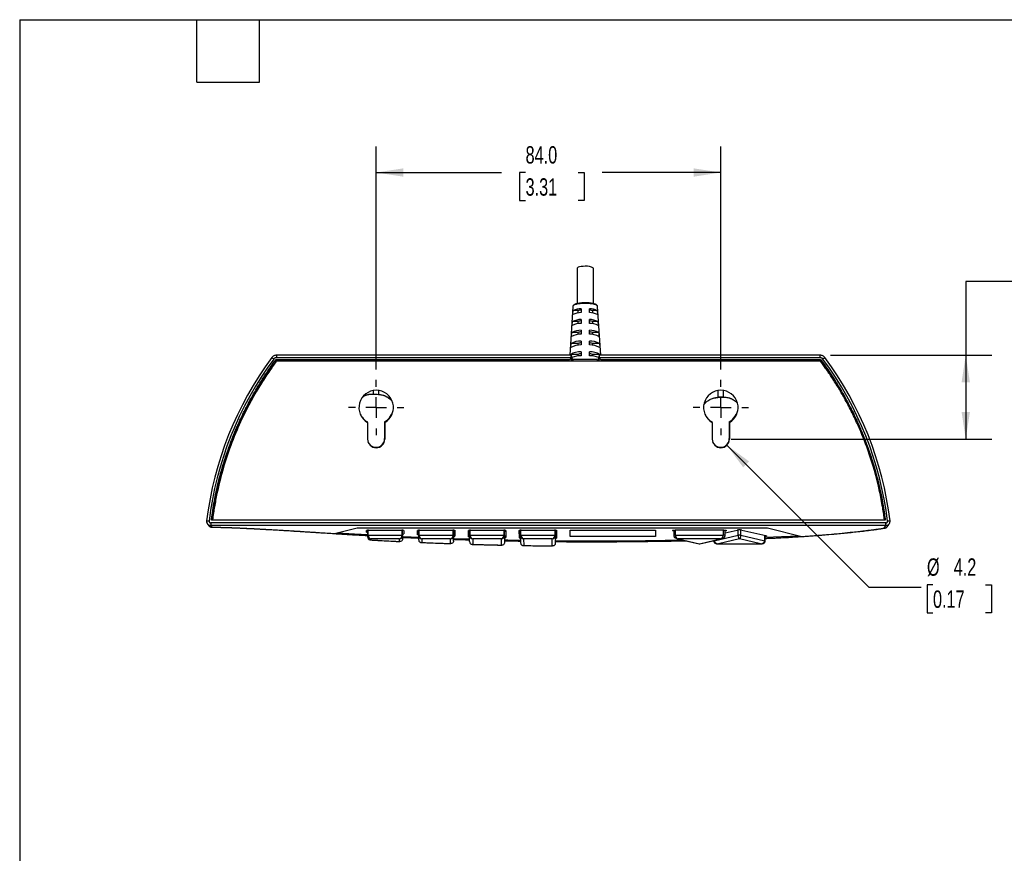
# Model space of a CAD drawing. Header units: millimetres. Extents: x 13 to 546, y 13 to 419.
# Tile 2 of 4: x 13 to 253, y 216 to 419. Entities that reach past the tile are written whole.
import ezdxf

# ---------------------------------------------------------------- set-up
doc = ezdxf.new("R2010")
doc.units = ezdxf.units.MM
doc.header["$LTSCALE"] = 2
doc.linetypes.add('CENTERX2', pattern=[20.32, 12.7, -2.54, 2.54, -2.54])
doc.layers.add('CENTER', color=40, linetype='CENTERX2')
doc.layers.add('DIMENSIONS', color=140, linetype='Continuous', lineweight=25)
doc.layers.add('TEXT', color=140, linetype='Continuous', lineweight=25)
doc.styles.add('SLDTEXTSTYLE0', font='TXT', dxfattribs={"width": 0.7})
doc.dimstyles.new('SLDDIMSTYLE0', dxfattribs={"dimtxt": 4.316016, "dimasz": 6.604, "dimexe": 0, "dimexo": 0.0625, "dimgap": 1.079004, "dimtad": 0, "dimtih": 1, "dimtoh": 1, "dimrnd": 1e-09, "dimzin": 12, "dimdsep": 46, "dimtxsty": 'SLDTEXTSTYLE0', "dimsah": 1, "dimcen": 0.09, "dimadec": 0, "dimazin": 3, "dimtfac": 1, "dimtofl": 0, "dimtmove": 0, "dimatfit": 3, "dimfxl": 0, "dimfrac": 2, "dimtolj": 1, "dimtzin": 12, "dimarcsym": 0})
doc.dimstyles.new('SLDDIMSTYLE2', dxfattribs={"dimtxt": 4.316016, "dimasz": 6.604, "dimexe": 0, "dimexo": 0.0625, "dimgap": 1.079004, "dimtad": 0, "dimtih": 1, "dimtoh": 1, "dimrnd": 1e-09, "dimzin": 4, "dimdsep": 46, "dimtxsty": 'SLDTEXTSTYLE0', "dimsah": 1, "dimcen": 0.09, "dimadec": 0, "dimazin": 1, "dimtfac": 1, "dimtofl": 0, "dimtmove": 0, "dimatfit": 3, "dimfxl": 0, "dimfrac": 2, "dimtolj": 1, "dimtzin": 12, "dimarcsym": 0})
doc.dimstyles.new('SLDDIMSTYLE3', dxfattribs={"dimtxt": 4.316016, "dimasz": 6.604, "dimexe": 0, "dimexo": 0.0625, "dimgap": 1.079004, "dimtad": 0, "dimtih": 1, "dimtoh": 1, "dimrnd": 1e-09, "dimzin": 12, "dimdsep": 46, "dimtxsty": 'SLDTEXTSTYLE0', "dimsah": 1, "dimcen": 0, "dimadec": 0, "dimazin": 3, "dimtfac": 1, "dimtofl": 0, "dimtmove": 0, "dimatfit": 3, "dimfxl": 0, "dimfrac": 2, "dimtolj": 1, "dimtzin": 12, "dimarcsym": 0})

# ---------------------------------------------------------------- blocks, each defined once
blk = doc.blocks.new('_D_3')
at = {"layer": 'DIMENSIONS'}
for p, q in [((99.59, 333.84), (99.59, 388.2)), ((183.59, 333.84), (183.59, 388.2)), ((99.59, 381.85), (130.15, 381.85)), ((136, 381.85), (134.55, 381.85)), ((134.55, 381.85), (134.55, 374.99)), ((148.82, 381.85), (150.27, 381.85)), ((150.27, 381.85), (150.27, 374.99)), ((183.59, 381.85), (154.67, 381.85)), ((134.55, 374.99), (136, 374.99)), ((150.27, 374.99), (148.82, 374.99))]:
    blk.add_line(p, q, dxfattribs=at)
for points in [[(99.59, 381.85), (106.19, 380.83), (106.19, 382.86)], [(183.59, 381.85), (176.99, 382.86), (176.99, 380.83)]]:
    blk.add_solid(points, dxfattribs=at)
at = {"layer": 'DIMENSIONS', "char_height": 4.233, "attachment_point": 1, "style": 'SLDTEXTSTYLE0'}
for s, insert in [('84.0', (136, 388.27)), ('3.31', (136, 380.44))]:
    blk.add_mtext(s, dxfattribs=dict(at, insert=insert))
blk = doc.blocks.new('_D_4')
at = {"layer": 'DIMENSIONS'}
for p, q in [((185.08, 315.38), (219.7, 280.76)), ((235.3, 281.37), (233.85, 281.37)), ((233.85, 281.37), (233.85, 274.51)), ((248.12, 281.37), (249.57, 281.37)), ((249.57, 281.37), (249.57, 274.51)), ((219.7, 280.76), (232.4, 280.76)), ((233.85, 274.51), (235.3, 274.51)), ((249.57, 274.51), (248.12, 274.51))]:
    blk.add_line(p, q, dxfattribs=at)
blk.add_solid([(185.08, 315.38), (189.03, 310), (190.47, 311.43)], dxfattribs=at)
at = {"layer": 'DIMENSIONS', "char_height": 4.233, "attachment_point": 1, "style": 'SLDTEXTSTYLE0'}
for s, insert in [('%%c', (233.83, 287.79)), ('4.2', (240.35, 287.79)), ('0.17', (235.3, 279.97))]:
    blk.add_mtext(s, dxfattribs=dict(at, insert=insert))
blk = doc.blocks.new('_D_5')
at = {"layer": 'DIMENSIONS'}
for p, q in [((255.98, 355.31), (243.28, 355.31)), ((243.28, 355.31), (243.28, 337.32)), ((263.77, 355.31), (262.32, 355.31)), ((262.32, 355.31), (262.32, 348.45)), ((276.59, 355.31), (278.04, 355.31)), ((278.04, 355.31), (278.04, 348.45)), ((262.32, 348.45), (263.77, 348.45)), ((278.04, 348.45), (276.59, 348.45)), ((210.31, 337.32), (249.63, 337.32)), ((243.28, 337.32), (243.28, 316.87)), ((186.13, 316.87), (249.63, 316.87))]:
    blk.add_line(p, q, dxfattribs=at)
for points in [[(243.28, 337.32), (242.27, 330.72), (244.3, 330.72)], [(243.28, 316.87), (244.3, 323.47), (242.27, 323.47)]]:
    blk.add_solid(points, dxfattribs=at)
at = {"layer": 'DIMENSIONS', "char_height": 4.233, "attachment_point": 1, "style": 'SLDTEXTSTYLE0'}
for s, insert in [('20.5', (263.77, 361.73)), ('0.81', (263.77, 353.9))]:
    blk.add_mtext(s, dxfattribs=dict(at, insert=insert))
blk = doc.blocks.new('SW_CENTERMARKSYMBOL_0')
at = {"layer": 'CENTER', "color": 0}
for p, q in [((0, 5.08), (0, 6.74)), ((0, 0), (0, 2.54)), ((-5.08, 0), (-6.74, 0)), ((0, 0), (-2.54, 0)), ((0, 0), (0, -2.54)), ((0, 0), (2.54, 0)), ((5.08, 0), (6.74, 0)), ((0, -5.08), (0, -6.74))]:
    blk.add_line(p, q, dxfattribs=at)
blk = doc.blocks.new('SW_CENTERMARKSYMBOL_1')
at = {"layer": 'CENTER', "color": 0}
for p, q in [((0, 5.08), (0, 6.74)), ((0, 0), (0, 2.54)), ((-5.08, 0), (-6.74, 0)), ((0, 0), (-2.54, 0)), ((0, 0), (0, -2.54)), ((0, 0), (2.54, 0)), ((5.08, 0), (6.74, 0)), ((0, -5.08), (0, -6.74))]:
    blk.add_line(p, q, dxfattribs=at)

msp = doc.modelspace()

# ---------------------------------------------------------------- linework, layer by layer
for p, q in [((148.544, 358.498), (148.544, 349.88)), ((152.544, 349.88), (152.544, 358.498)), ((147.533, 349.224), (146.783, 337.325)), ((147.554, 347.211), (147.619, 348.181)), ((148.812, 348.181), (147.619, 348.181)), ((148.812, 347.606), (148.812, 348.181)), ((149.544, 348.647), (149.544, 347.692)), ((151.544, 347.692), (151.544, 348.647)), ((152.276, 348.181), (152.276, 347.606)), ((153.47, 348.181), (152.276, 348.181)), ((153.47, 348.181), (153.534, 347.211)), ((154.306, 337.325), (153.555, 349.224)), ((149.544, 346.022), (149.544, 345.067)), ((151.544, 345.067), (151.544, 346.022)), ((147.377, 344.543), (147.442, 345.513)), ((148.812, 345.513), (147.442, 345.513)), ((148.812, 344.986), (148.812, 345.513)), ((149.544, 343.396), (149.544, 342.441)), ((151.544, 342.441), (151.544, 343.396)), ((152.276, 345.513), (152.276, 344.986)), ((153.647, 345.513), (152.276, 345.513)), ((153.647, 345.513), (153.711, 344.543)), ((147.201, 341.874), (147.265, 342.845)), ((148.812, 342.845), (147.265, 342.845)), ((148.812, 342.365), (148.812, 342.845)), ((152.276, 342.845), (152.276, 342.365)), ((153.823, 342.845), (152.276, 342.845)), ((153.823, 342.845), (153.887, 341.874)), ((147.026, 339.206), (147.09, 340.176)), ((148.812, 340.176), (147.09, 340.176)), ((148.812, 339.743), (148.812, 340.176)), ((149.544, 340.77), (149.544, 339.815)), ((151.544, 339.815), (151.544, 340.77)), ((152.276, 340.176), (152.276, 339.743)), ((153.999, 340.176), (152.276, 340.176)), ((153.999, 340.176), (154.062, 339.206)), ((75.173, 336.248), (146.554, 336.248)), ((147.078, 337.325), (75.321, 337.325)), ((75.321, 337.325), (75.321, 336.725)), ((75.321, 336.725), (147.046, 336.725)), ((146.554, 336.248), (146.657, 335.893)), ((146.903, 337.325), (146.915, 337.508)), ((148.812, 337.508), (146.915, 337.508)), ((147.203, 336.223), (147.047, 336.763)), ((147.088, 337.307), (147.496, 335.893)), ((147.208, 335.893), (147.203, 336.223)), ((147.606, 335.893), (147.606, 336.269)), ((153.482, 336.269), (147.606, 336.269)), ((148.812, 337.121), (148.812, 337.508)), ((149.544, 338.144), (149.544, 337.189)), ((151.544, 337.189), (151.544, 338.144)), ((154.174, 337.508), (152.276, 337.508)), ((152.276, 337.508), (152.276, 337.121)), ((153.482, 336.269), (153.482, 335.893)), ((153.592, 335.893), (154.001, 337.307)), ((153.886, 336.223), (153.88, 335.893)), ((154.042, 336.763), (153.886, 336.223)), ((207.768, 337.325), (154.011, 337.325)), ((154.043, 336.725), (207.768, 336.725)), ((154.174, 337.508), (154.186, 337.325)), ((154.432, 335.893), (154.535, 336.248)), ((154.535, 336.248), (207.915, 336.248)), ((207.768, 336.725), (207.768, 337.325)), ((208.967, 336.716), (208.485, 336.359)), ((207.86, 335.893), (75.319, 335.893)), ((147.492, 335.908), (147.606, 335.941)), ((153.482, 335.941), (153.596, 335.908)), ((98.829, 328.695), (98.829, 327.842)), ((98.829, 327.842), (100.259, 327.768)), ((100.259, 327.768), (100.259, 328.711)), ((181.845, 326.871), (182.886, 327.039)), ((182.829, 328.678), (182.829, 327.044)), ((184.259, 327.094), (184.259, 328.747)), ((179.349, 325.18), (179.528, 325.387)), ((187.579, 325.691), (187.656, 325.593)), ((97.455, 320.94), (97.456, 321.068)), ((97.486, 320.922), (97.486, 316.871)), ((101.633, 321.068), (101.648, 317.025)), ((101.693, 320.922), (101.693, 316.871)), ((181.455, 320.94), (181.456, 321.068)), ((181.486, 320.922), (181.486, 316.871)), ((185.633, 321.068), (185.648, 317.025)), ((185.693, 320.922), (185.693, 316.871)), ((223.829, 296.421), (59.26, 296.421)), ((59.26, 296.421), (59.26, 295.83)), ((223.829, 295.83), (59.26, 295.83)), ((59.26, 295.83), (59.536, 295.426)), ((223.672, 297.129), (59.417, 297.129)), ((59.692, 297.174), (223.488, 297.175)), ((89.416, 293.851), (94.944, 295.222)), ((94.944, 295.222), (194.944, 295.222)), ((194.944, 295.222), (203.357, 293.136)), ((223.366, 295.153), (223.829, 295.83)), ((223.829, 295.83), (223.829, 296.421)), ((97.229, 294.185), (97.229, 294.605)), ((97.529, 293.404), (97.529, 294.684)), ((97.529, 292.955), (97.529, 293.404)), ((97.629, 293.422), (97.629, 294.69)), ((97.629, 293.422), (105.929, 293.422)), ((97.729, 294.692), (105.829, 294.692)), ((105.929, 293.422), (105.929, 294.69)), ((106.029, 293.404), (106.029, 294.684)), ((106.029, 293.404), (106.029, 292.519)), ((106.329, 294.605), (106.329, 293.759)), ((109.648, 293.562), (109.646, 294.605)), ((109.648, 293.562), (109.648, 294.613)), ((109.946, 293.404), (109.946, 294.684)), ((109.948, 292.331), (109.946, 293.404)), ((110.046, 293.422), (110.046, 294.69)), ((110.046, 293.422), (118.39, 293.422)), ((110.146, 294.692), (118.289, 294.692)), ((118.39, 293.422), (118.39, 294.69)), ((118.455, 291.989), (118.49, 293.386)), ((118.49, 293.404), (118.49, 294.684)), ((118.755, 294.636), (118.755, 293.246)), ((118.789, 294.604), (118.755, 293.246)), ((122.062, 293.106), (122.062, 294.605)), ((122.362, 293.404), (122.362, 294.684)), ((122.362, 291.874), (122.362, 293.404)), ((122.462, 293.422), (122.462, 294.69)), ((122.462, 293.422), (130.762, 293.422)), ((122.562, 294.692), (130.662, 294.692)), ((130.762, 293.422), (130.762, 294.69)), ((130.862, 293.404), (130.862, 294.684)), ((130.862, 293.404), (130.862, 291.658)), ((131.162, 294.605), (131.162, 292.895)), ((134.492, 292.81), (134.455, 294.605)), ((134.492, 294.385), (134.487, 294.635)), ((134.492, 292.81), (134.492, 294.385)), ((134.755, 293.404), (134.755, 294.684)), ((134.755, 293.389), (134.793, 291.562)), ((134.855, 293.422), (134.855, 294.69)), ((134.855, 293.422), (143.176, 293.422)), ((134.955, 294.692), (143.076, 294.692)), ((143.176, 293.422), (143.176, 294.69)), ((143.276, 293.404), (143.25, 291.465)), ((143.276, 293.404), (143.276, 294.684)), ((143.479, 294.232), (143.276, 294.232)), ((143.276, 294.228), (143.462, 294.228)), ((143.459, 294.227), (143.276, 294.227)), ((143.555, 294.63), (143.55, 294.277)), ((143.576, 294.605), (143.55, 292.701)), ((143.55, 294.277), (143.55, 292.701)), ((146.9, 294.692), (167.7, 294.692)), ((146.9, 293.111), (146.9, 294.692)), ((167.7, 293.111), (146.9, 293.111)), ((167.7, 294.692), (167.7, 293.111)), ((171.948, 294.66), (171.948, 294.516)), ((172.111, 294.477), (171.948, 294.516)), ((172.111, 294.688), (172.111, 293.37)), ((172.511, 294.71), (184.235, 294.71)), ((172.511, 293.44), (172.511, 294.71)), ((172.511, 293.44), (184.235, 293.44)), ((181.957, 292.079), (187.819, 293.456)), ((184.235, 293.44), (184.235, 294.71)), ((184.635, 294.014), (187.578, 294.705)), ((184.635, 293.37), (184.635, 294.688)), ((184.797, 294.516), (184.635, 294.477)), ((184.797, 294.516), (184.797, 294.66)), ((187.819, 293.456), (187.819, 294.741)), ((188.463, 293.456), (188.463, 294.741)), ((188.463, 293.456), (194.325, 292.079)), ((188.704, 294.705), (194.566, 293.328)), ((194.325, 292.079), (194.325, 293.385)), ((194.403, 292.038), (194.403, 293.366)), ((223.366, 295.153), (223.492, 295.168)), ((105.267, 292.539), (98.291, 292.539)), ((98.291, 292.539), (98.291, 292.288)), ((105.267, 291.919), (105.267, 292.539)), ((117.725, 292.539), (110.708, 292.539)), ((110.708, 292.539), (110.71, 291.67)), ((117.696, 291.397), (117.725, 292.539)), ((118.466, 292.425), (122.362, 292.306)), ((130.1, 292.539), (123.124, 292.539)), ((123.124, 292.539), (123.124, 291.22)), ((130.1, 291.038), (130.1, 292.539)), ((142.513, 292.539), (135.519, 292.539)), ((135.519, 292.539), (135.552, 290.93)), ((142.49, 290.836), (142.513, 292.539)), ((172.933, 292.594), (178.281, 291.338)), ((183.517, 292.557), (173.228, 292.557)), ((173.228, 292.557), (178.373, 291.348)), ((178.373, 291.348), (183.517, 292.557)), ((178.464, 291.338), (183.812, 292.594)), ((181.879, 292.14), (181.879, 292.038)), ((181.957, 292.079), (181.957, 292.158)), ((182.872, 291.339), (193.41, 291.339)), ((188.141, 292.559), (182.997, 291.35)), ((182.997, 291.35), (193.285, 291.35)), ((193.285, 291.35), (188.141, 292.559))]:
    msp.add_line(p, q)
at = {"flags": 128}
for points in [[(150.544, 358.982), (150.047, 358.966), (149.581, 358.922), (149.175, 358.851), (148.856, 358.757), (148.642, 358.647), (148.548, 358.528), (148.544, 358.498)], [(153.555, 349.224), (153.539, 349.289), (153.408, 349.438), (153.152, 349.577), (152.782, 349.7), (152.314, 349.802), (151.769, 349.878), (151.17, 349.925), (150.544, 349.941), (149.918, 349.925), (149.319, 349.878), (148.774, 349.802), (148.306, 349.7), (147.936, 349.577), (147.68, 349.438), (147.549, 349.289), (147.533, 349.224)], [(90.137, 294.03), (94.318, 293.77), (97.529, 293.583)], [(106.029, 293.145), (108.112, 293.05), (109.947, 292.97)], [(109.946, 293.483), (109.876, 293.489), (109.811, 293.498), (109.754, 293.508), (109.709, 293.52), (109.676, 293.534), (109.655, 293.548), (109.648, 293.562)], [(122.362, 293.027), (122.313, 293.031), (122.242, 293.04), (122.18, 293.05), (122.13, 293.063), (122.093, 293.077), (122.07, 293.091), (122.062, 293.106)], [(171.948, 294.516), (171.856, 294.545), (171.813, 294.578), (171.823, 294.611), (171.886, 294.643), (171.995, 294.67), (172.144, 294.691), (172.32, 294.705), (172.511, 294.71)], [(184.235, 294.71), (184.425, 294.705), (184.602, 294.691), (184.75, 294.67), (184.86, 294.643), (184.922, 294.611), (184.932, 294.578), (184.89, 294.545), (184.797, 294.516)], [(194.566, 293.328), (194.658, 293.299), (194.7, 293.266), (194.69, 293.233), (194.628, 293.201), (194.518, 293.174), (194.403, 293.156)], [(194.403, 292.932), (198.365, 293.106), (202.645, 293.312)], [(98.291, 292.288), (99.158, 292.239), (100.027, 292.191), (100.897, 292.144), (101.768, 292.097), (102.641, 292.052), (103.515, 292.007), (104.39, 291.963), (105.267, 291.919)], [(110.71, 291.67), (111.58, 291.633), (112.451, 291.597), (113.322, 291.562), (114.195, 291.527), (115.069, 291.493), (115.944, 291.46), (116.82, 291.428), (117.696, 291.397)], [(118.471, 292.644), (122.194, 292.526), (122.362, 292.521)], [(123.124, 291.22), (123.994, 291.195), (124.864, 291.17), (125.735, 291.146), (126.607, 291.123), (127.48, 291.101), (128.353, 291.079), (129.226, 291.058), (130.1, 291.038)], [(130.862, 292.304), (131.698, 292.286), (134.779, 292.228)], [(135.552, 290.93), (136.418, 290.916), (137.284, 290.902), (138.151, 290.889), (139.018, 290.877), (139.886, 290.866), (140.753, 290.855), (141.621, 290.845), (142.49, 290.836)], [(143.259, 292.116), (146.057, 292.094), (150.858, 292.074), (155.66, 292.077), (160.46, 292.103), (165.254, 292.151), (170.039, 292.221), (174.186, 292.3)], [(181.879, 292.038), (181.88, 292.044), (181.905, 292.062), (181.957, 292.079)], [(194.325, 292.079), (194.377, 292.062), (194.401, 292.044), (194.403, 292.038)]]:
    msp.add_lwpolyline(points, dxfattribs=at)
for centre, radius, start, end in [((150.996, 356.473), 2.549, 52.59785, 100.20254), ((149.62, 344.12), 4.528, 90.96241, 116.2372), ((149.901, 345.281), 3.098, 96.61714, 110.58247), ((151.468, 344.12), 4.528, 63.7628, 89.03759), ((151.187, 345.281), 3.098, 69.41753, 83.38286), ((149.579, 341.279), 4.742, 90.41484, 116.78477), ((149.605, 343.087), 4.606, 90.75701, 116.44261), ((149.901, 342.613), 3.098, 96.61714, 110.58247), ((151.483, 343.087), 4.606, 63.55739, 89.24299), ((151.51, 341.279), 4.742, 63.21523, 89.58516), ((151.187, 342.613), 3.098, 69.41753, 83.38286), ((149.537, 338.44), 4.956, 89.91732, 117.28229), ((149.564, 340.247), 4.82, 90.22852, 116.97109), ((151.525, 340.247), 4.82, 63.02891, 89.77148), ((151.551, 338.44), 4.956, 62.71771, 90.08268), ((149.522, 337.407), 5.034, 89.74744, 117.45217), ((149.901, 339.945), 3.098, 96.61714, 110.58247), ((151.187, 339.945), 3.098, 69.41753, 83.38286), ((151.567, 337.407), 5.034, 62.54783, 90.25256), ((149.481, 334.568), 5.247, 89.30741, 117.8922), ((149.496, 335.601), 5.17, 89.46302, 117.73659), ((149.901, 337.276), 3.098, 96.61714, 110.58247), ((151.593, 335.601), 5.17, 62.26341, 90.53698), ((151.187, 337.276), 3.098, 69.41753, 83.38286), ((151.608, 334.568), 5.247, 62.1078, 90.69259), ((141.544, 286.766), 83.91, 143.46716, 173.02345), ((141.544, 286.766), 83.31, 143.46716, 173.02345), ((149.455, 332.762), 5.383, 89.04634, 118.15328), ((149.81, 329.314), 7.879, 91.93569, 109.00421), ((149.901, 334.608), 3.098, 96.61714, 110.58247), ((151.634, 332.762), 5.383, 61.84672, 90.95366), ((151.187, 334.608), 3.098, 69.41753, 83.38286), ((151.278, 329.314), 7.879, 70.99579, 88.06431), ((141.544, 286.766), 83.31, 6.97655, 36.53284), ((141.544, 286.766), 83.91, 6.97655, 36.53284), ((99.59, 324.561), 4.203, 300.02488, 239.97512), ((183.59, 324.561), 4.203, 300.02488, 239.97512), ((99.59, 316.871), 2.103, 180, 0), ((183.59, 316.871), 2.103, 180, 0), ((97.608, 293.907), 0.794, 81.22054, 118.48161), ((97.489, 294.561), 0.457, 235.29988, 274.98869), ((97.605, 293.265), 0.159, 81.22054, 118.48161), ((105.95, 293.907), 0.794, 61.51839, 98.77946), ((105.953, 293.265), 0.159, 61.51838, 98.77948), ((106.055, 294.188), 0.509, 267.1094, 302.60204), ((110.025, 293.907), 0.794, 81.21465, 118.49134), ((110.022, 293.265), 0.159, 81.21171, 118.49621), ((118.411, 293.914), 0.787, 61.30463, 98.90912), ((118.414, 293.266), 0.158, 61.33143, 98.89268), ((118.515, 293.579), 0.411, 265.76149, 305.8687), ((122.441, 293.907), 0.794, 81.22049, 118.48148), ((122.405, 295.628), 1.026, 253.57802, 267.6418), ((122.438, 293.265), 0.159, 81.22049, 118.48148), ((130.784, 293.907), 0.794, 61.51825, 98.77941), ((130.787, 293.265), 0.159, 61.51825, 98.77941), ((130.899, 294.861), 0.471, 265.60314, 304.10829), ((130.899, 293.285), 0.471, 265.60314, 304.10829), ((134.834, 293.912), 0.789, 81.11503, 118.65562), ((134.725, 294.692), 0.385, 232.82391, 275.3064), ((134.729, 293.124), 0.393, 232.95207, 275.79357), ((134.831, 293.266), 0.158, 81.1283, 118.6338), ((143.198, 293.911), 0.791, 61.40254, 98.84966), ((143.201, 293.265), 0.158, 61.41703, 98.84083), ((143.304, 294.627), 0.428, 266.32939, 305.16687), ((172.408, 292.842), 0.606, 80.29188, 119.41515), ((184.337, 292.842), 0.606, 60.57892, 99.71123), ((188.141, 291.655), 3.101, 79.54189, 100.45811), ((188.141, 291.714), 1.772, 79.54199, 100.4581), ((143.298, 293.061), 0.439, 265.71946, 304.99647), ((178.373, 291.727), 0.4, 255.96949, 283.70033)]:
    msp.add_arc(centre, radius, start, end)
for centre, major_axis, ratio, start_param, end_param in [((146.545, 336.763), (-0.143, 0.496), 0.9679321, 2.8687899, 4.3642704), ((146.704, 336.215), (0.496, 0.075), 0.7735957, 5.1260106, 6.1129158), ((147.088, 336.725), (-0.01, 0.6), 0.0678302, 6.0376864, 7.7886744), ((154.385, 336.215), (0.496, -0.075), 0.7735957, 3.3118621, 4.2986954), ((154.001, 336.725), (0.01, 0.6), 0.0678302, 4.7776963, 6.5286842), ((154.543, 336.763), (-0.143, -0.496), 0.9679321, 5.0605075, 6.5559881), ((99.544, 324.881), (0, -4.37), 0.9781409, 0.5104797, 1.4505811), ((183.544, 324.881), (0, -4.37), 0.9781409, 0.5104797, 1.4505585), ((99.544, 324.881), (0, -4.37), 0.9781409, 5.1621367, 5.7727056), ((183.544, 324.881), (0, -4.37), 0.9781409, 5.1623538, 5.7727056), ((99.544, 317.017), (0, -2.15), 0.9781409, 5.0827782, 7.8576918), ((183.544, 317.017), (0, -2.15), 0.9781409, 5.083118, 7.8576918), ((98.291, 293.289), (0.584, -0.57), 0.8584391, 3.8388771, 5.4096734), ((98.291, 293.289), (-0.339, 0.712), 0.7982632, 1.0332439, 2.6040402), ((105.267, 293.289), (0.339, 0.712), 0.7982632, 3.6791451, 5.2499414), ((105.267, 293.289), (0.584, 0.57), 0.8584391, 4.0151045, 5.5859009), ((110.708, 293.289), (0.585, -0.569), 0.8584393, 3.8377496, 5.4085459), ((110.708, 293.289), (-0.339, 0.712), 0.7984633, 1.0325642, 2.6033606), ((117.725, 293.289), (0.345, 0.71), 0.8004329, 3.6866556, 5.2574516), ((117.725, 293.289), (0.592, 0.564), 0.858404, 4.027422, 5.5982184), ((123.124, 293.289), (0.584, -0.57), 0.8584379, 3.8388772, 5.4096735), ((123.124, 293.289), (-0.339, 0.712), 0.7982615, 1.0332441, 2.6040404), ((130.1, 293.289), (0.339, 0.712), 0.798265, 3.6791452, 5.2499415), ((130.1, 293.289), (0.584, 0.57), 0.8584403, 4.0151047, 5.585901), ((135.519, 293.289), (0.591, -0.565), 0.8584166, 3.8288388, 5.3996351), ((135.519, 293.289), (-0.344, 0.711), 0.800034, 1.0271375, 2.5979338), ((142.513, 293.289), (0.342, 0.711), 0.7994466, 3.6832032, 5.2539995), ((142.513, 293.289), (0.589, 0.567), 0.8584301, 4.0217986, 5.592595), ((173.228, 293.307), (-0.468, 0.656), 0.8307513, 0.8613413, 2.4321376), ((183.517, 293.307), (0.468, 0.656), 0.8307513, 3.8510477, 5.4218445), ((188.141, 293.309), (-0.074, 0.764), 0.4095529, 1.3374705, 2.9082668), ((188.141, 293.309), (0.074, 0.764), 0.4095529, 3.3749185, 4.9457167), ((173.228, 293.307), (1.039, -0.045), 0.7212989, 4.4433876, 4.7436099), ((178.373, 292.099), (0.074, 0.764), 0.4095529, 3.0865694, 3.3749185), ((178.373, 292.099), (-0.074, 0.764), 0.4095529, 2.9082668, 3.1966159), ((182.997, 292.101), (1.039, 0.045), 0.7212989, 3.1103715, 4.6811681), ((182.997, 292.101), (0.468, 0.656), 0.8307513, 3.6884374, 3.8510477), ((183.517, 293.307), (1.039, 0.045), 0.7212989, 4.6811681, 4.9945916), ((193.285, 292.101), (1.039, -0.045), 0.7212989, 4.7436099, 6.3144062), ((193.285, 292.101), (-0.468, 0.656), 0.8307513, 2.4321376, 2.6066706)]:
    msp.add_ellipse(centre, major_axis=major_axis, ratio=ratio, start_param=start_param, end_param=end_param)
for points, knots in [([(150.544, 350.081), (150.445, 350.08), (150.155, 350.078), (149.681, 350.053), (149.151, 349.999), (148.671, 349.919), (148.258, 349.815), (147.921, 349.687), (147.7, 349.545), (147.559, 349.387), (147.548, 349.268), (147.543, 349.22)], [0, 0, 0, 0, 0.0660296, 0.1920735, 0.3184432, 0.4452853, 0.5731003, 0.7029375, 0.8373274, 0.93431, 1, 1, 1, 1]), ([(153.546, 349.224), (153.548, 349.239), (153.558, 349.321), (153.47, 349.457), (153.317, 349.6), (153.068, 349.731), (152.71, 349.85), (152.261, 349.949), (151.755, 350.021), (151.217, 350.066), (150.806, 350.08), (150.585, 350.081), (150.544, 350.081)], [0, 0, 0, 0, 0.0210951, 0.1136464, 0.2102745, 0.3327979, 0.468016, 0.5984936, 0.7264766, 0.8533655, 0.9730705, 1, 1, 1, 1]), ([(59.417, 297.129), (59.427, 297.203), (59.53, 297.946), (59.653, 298.794), (59.775, 299.574), (59.813, 299.82), (60.069, 301.428), (60.402, 303.215), (60.76, 304.833), (60.834, 305.16), (61.176, 306.653), (61.603, 308.309), (62.034, 309.803), (62.096, 310.016), (62.24, 310.507), (62.405, 311.052), (62.56, 311.545), (62.608, 311.698), (62.918, 312.68), (63.284, 313.764), (63.629, 314.728), (63.685, 314.883), (63.861, 315.37), (64.059, 315.903), (64.242, 316.381), (64.3, 316.532), (64.678, 317.512), (65.108, 318.566), (65.506, 319.492), (65.57, 319.642), (65.777, 320.118), (66.008, 320.638), (66.219, 321.103), (66.286, 321.25), (66.728, 322.212), (67.223, 323.238), (67.673, 324.131), (67.747, 324.275), (67.983, 324.74), (68.246, 325.245), (68.484, 325.693), (68.561, 325.837), (69.068, 326.784), (69.627, 327.777), (70.124, 328.627), (70.205, 328.765), (70.473, 329.22), (70.766, 329.707), (71.029, 330.135), (71.116, 330.277), (71.7, 331.221), (72.321, 332.179), (72.849, 332.965), (72.995, 333.182), (73.871, 334.473), (74.633, 335.515), (75.173, 336.248), (75.173, 336.248), (75.173, 336.248), (75.173, 336.248)], [-5.0893868, -5.0893868, -5.0893868, -5.0893868, -5.0669461, -4.8649799, -4.8400458, -4.8400458, -4.7933401, -4.3729887, -4.3210934, -4.3210934, -4.2774583, -3.8847425, -3.836259, -3.836259, -3.821704, -3.6907091, -3.6745369, -3.6745369, -3.6452284, -3.3814527, -3.3488877, -3.3488877, -3.3338542, -3.1985522, -3.1818483, -3.1818483, -3.150519, -2.8685556, -2.8337454, -2.8337454, -2.8173539, -2.6698305, -2.6516177, -2.6516177, -2.6170533, -2.3059739, -2.267569, -2.267569, -2.2492118, -2.0839963, -2.0635993, -2.0635993, -2.0240436, -1.6680423, -1.6240916, -1.6240916, -1.602456, -1.4077361, -1.3836966, -1.3836966, -1.3347315, -0.8940456, -0.8396399, -0.8396399, -0.7556905, -0.0001458, -0.0001458, -0.0001458, 0, 0, 0, 0]), ([(74.604, 336.359), (74.477, 336.452), (74.352, 336.545), (74.173, 336.678), (74.122, 336.716), (74.122, 336.716)], [0, 0, 0, 0, 0.5, 0.5, 1, 1, 1, 1]), ([(75.321, 337.322), (75.205, 337.314), (74.973, 337.297), (74.645, 337.171), (74.35, 336.979), (74.201, 336.802), (74.126, 336.713)], [0, 0, 0, 0, 0.2500624, 0.5001069, 0.7499614, 1, 1, 1, 1]), ([(75.321, 336.725), (75.293, 336.724), (75.239, 336.722), (75.157, 336.71), (75.077, 336.691), (74.998, 336.664), (74.915, 336.627), (74.831, 336.578), (74.747, 336.515), (74.669, 336.442), (74.626, 336.387), (74.604, 336.359)], [0, 0, 0, 0, 0.0984276, 0.196444, 0.2949331, 0.394766, 0.4967794, 0.6186863, 0.7467088, 0.8727055, 1, 1, 1, 1]), ([(75.202, 335.824), (75.197, 335.895), (75.193, 335.965), (75.188, 336.036), (75.183, 336.107), (75.178, 336.177), (75.173, 336.248)], [0.0000000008, 0.0000000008, 0.0000000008, 0.0000000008, 0.0008761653, 0.0008761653, 0.0008761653, 0.0017523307, 0.0017523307, 0.0017523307, 0.0017523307]), ([(208.963, 336.713), (208.888, 336.802), (208.738, 336.979), (208.444, 337.171), (208.116, 337.298), (207.884, 337.314), (207.768, 337.322)], [0, 0, 0, 0, 0.2501145, 0.5000051, 0.7500069, 1, 1, 1, 1]), ([(208.485, 336.359), (208.468, 336.381), (208.433, 336.425), (208.374, 336.485), (208.311, 336.539), (208.242, 336.587), (208.133, 336.649), (207.976, 336.711), (207.838, 336.72), (207.768, 336.725)], [0, 0, 0, 0, 0.1011336, 0.2012155, 0.3011005, 0.4016481, 0.5037015, 0.7507947, 1, 1, 1, 1]), ([(207.887, 335.824), (207.891, 335.895), (207.896, 335.965), (207.901, 336.036), (207.906, 336.107), (207.91, 336.177), (207.915, 336.248)], [0.0000000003, 0.0000000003, 0.0000000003, 0.0000000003, 0.0008761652, 0.0008761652, 0.0008761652, 0.0017523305, 0.0017523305, 0.0017523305, 0.0017523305]), ([(207.915, 336.248), (207.915, 336.248), (207.916, 336.248), (207.916, 336.248), (208.971, 334.815), (210.369, 332.85), (211.879, 330.428), (212.105, 330.061), (212.851, 328.842), (213.706, 327.365), (214.492, 325.904), (214.602, 325.697), (214.841, 325.249), (215.106, 324.738), (215.34, 324.279), (215.413, 324.135), (215.885, 323.2), (216.378, 322.174), (216.8, 321.254), (216.868, 321.106), (217.083, 320.635), (217.313, 320.115), (217.517, 319.645), (217.581, 319.497), (217.996, 318.531), (218.424, 317.477), (218.787, 316.536), (218.845, 316.385), (219.031, 315.899), (219.229, 315.366), (219.403, 314.886), (219.458, 314.734), (219.814, 313.737), (220.177, 312.658), (220.479, 311.704), (220.528, 311.55), (220.684, 311.052), (220.849, 310.507), (220.991, 310.02), (221.037, 309.863), (221.335, 308.834), (221.63, 307.734), (221.869, 306.776), (221.908, 306.62), (222.034, 306.108), (222.165, 305.554), (222.276, 305.064), (222.313, 304.902), (222.553, 303.828), (222.779, 302.71), (222.953, 301.769), (223.005, 301.483), (223.298, 299.844), (223.509, 298.319), (223.657, 297.235), (223.672, 297.129)], [-3.4080025, -3.4080025, -3.4080025, -3.4080025, -3.4079495, -3.4079495, -3.4079495, -2.874152, -2.8148411, -2.8148411, -2.7858146, -2.5245757, -2.492324, -2.492324, -2.4834174, -2.4032586, -2.3933624, -2.3933624, -2.3749975, -2.2097126, -2.189307, -2.189307, -2.1797671, -2.0939074, -2.0833074, -2.0833074, -2.063403, -1.8842635, -1.8621475, -1.8621475, -1.8517262, -1.7579344, -1.7463551, -1.7463551, -1.7243829, -1.5266333, -1.5022197, -1.5022197, -1.4905632, -1.3856543, -1.3727026, -1.3727026, -1.3476622, -1.1222989, -1.0944762, -1.0944762, -1.0808555, -0.9582691, -0.943135, -0.943135, -0.9126757, -0.6385415, -0.6046977, -0.6046977, -0.5442227, -0.0543746, 0.000053, 0.000053, 0.000053, 0.000053]), ([(75.202, 335.824), (74.678, 335.114), (74.16, 334.4), (73.151, 332.952), (72.658, 332.219), (71.217, 330), (70.304, 328.492), (68.576, 325.416), (67.76, 323.849), (66.23, 320.668), (65.517, 319.055), (64.195, 315.785), (63.586, 314.126), (62.479, 310.788), (61.98, 309.106), (61.09, 305.713), (60.698, 304.004), (60.034, 300.555), (59.76, 298.817), (59.519, 297.07)], [0, 0, 0, 0, 0.0625, 0.0625, 0.125, 0.125, 0.25, 0.25, 0.375, 0.375, 0.5, 0.5, 0.625, 0.625, 0.75, 0.75, 0.875, 0.875, 1, 1, 1, 1]), ([(75.319, 335.893), (75.188, 335.714), (74.934, 335.368), (74.383, 334.607), (73.249, 333), (70.461, 328.774), (67.271, 322.927), (64.341, 316.031), (62.294, 309.967), (61.099, 305.258), (60.458, 302.013), (60.18, 300.422), (59.925, 298.808), (59.772, 297.735), (59.692, 297.174)], [0, 0, 0, 0, 0.0157767, 0.0304966, 0.0667996, 0.1556053, 0.3903106, 0.538954, 0.687828, 0.8448854, 0.8838536, 0.9229734, 0.9597249, 1, 1, 1, 1]), ([(223.488, 297.175), (223.423, 297.639), (223.282, 298.649), (222.919, 300.975), (221.92, 306.267), (220.011, 312.986), (217.49, 319.289), (215.584, 323.339), (214.012, 326.347), (212.37, 329.197), (211.021, 331.341), (209.951, 332.946), (209.239, 333.977), (208.541, 334.962), (208.09, 335.578), (207.86, 335.893)], [0, 0, 0, 0, 0.0333381, 0.0725128, 0.1673048, 0.4160585, 0.567383, 0.6494389, 0.7341711, 0.8085964, 0.8831617, 0.9142086, 0.9457043, 0.9722449, 1, 1, 1, 1]), ([(96.294, 327.164), (96.551, 327.314), (96.912, 327.524), (97.434, 327.693), (98.012, 327.834), (98.489, 327.838), (98.829, 327.842)], [0, 0, 0, 0, 0.3277058, 0.4590636, 0.6148774, 1, 1, 1, 1]), ([(96.294, 327.165), (96.505, 327.291), (96.969, 327.571), (97.803, 327.834), (98.419, 327.836), (98.747, 327.836)], [0, 0, 0, 0, 0.2796273, 0.6162785, 1, 1, 1, 1]), ([(98.829, 327.842), (98.807, 327.83), (98.779, 327.814), (98.753, 327.837), (98.748, 327.842)], [0, 0, 0, 0, 0.7758823, 1, 1, 1, 1]), ([(98.797, 327.835), (99.018, 327.824), (99.477, 327.8), (99.936, 327.776), (100.174, 327.764)], [0, 0, 0, 0, 0.4806371, 1, 1, 1, 1]), ([(100.175, 327.77), (100.182, 327.764), (100.208, 327.74), (100.237, 327.756), (100.259, 327.768)], [0, 0, 0, 0, 0.2529576, 1, 1, 1, 1]), ([(100.18, 327.761), (100.532, 327.718), (101.215, 327.637), (102.123, 327.236), (102.884, 326.731), (103.29, 326.31), (103.481, 326.111)], [0, 0, 0, 0, 0.2759396, 0.5358441, 0.7804037, 1, 1, 1, 1]), ([(100.259, 327.768), (100.498, 327.742), (101.034, 327.683), (101.856, 327.386), (102.732, 326.884), (103.227, 326.371), (103.483, 326.105)], [0, 0, 0, 0, 0.1872102, 0.420134, 0.700287, 1, 1, 1, 1]), ([(179.529, 325.397), (179.571, 325.444), (179.672, 325.56), (179.845, 325.732), (180.042, 325.913), (180.437, 326.234), (181.061, 326.617), (181.939, 326.95), (182.542, 327.013), (182.829, 327.044)], [0, 0, 0, 0, 0.0512178, 0.1243946, 0.1960688, 0.2662613, 0.5323132, 0.7764613, 1, 1, 1, 1]), ([(184.259, 327.094), (184.188, 327.091), (184.063, 327.088), (183.824, 327.079), (183.572, 327.071), (183.289, 327.061), (183.078, 327.053), (182.925, 327.048), (182.856, 327.045), (182.829, 327.044)], [0, 0, 0, 0, 0.1486226, 0.2623445, 0.4999727, 0.6784673, 0.854439, 0.9426824, 1, 1, 1, 1]), ([(182.829, 327.044), (182.844, 327.031), (182.864, 327.015), (182.881, 327.039), (182.885, 327.045)], [0, 0, 0, 0, 0.7710755, 1, 1, 1, 1]), ([(182.877, 327.038), (183.118, 327.047), (183.586, 327.063), (184.055, 327.08), (184.281, 327.088)], [0, 0, 0, 0, 0.5157832, 1, 1, 1, 1]), ([(184.259, 327.094), (184.608, 327.083), (185.233, 327.064), (185.988, 326.82), (186.517, 326.554), (187.038, 326.223), (187.364, 325.9), (187.58, 325.687)], [0, 0, 0, 0, 0.2828374, 0.5076627, 0.6315882, 0.7573572, 1, 1, 1, 1]), ([(184.316, 327.094), (184.312, 327.089), (184.294, 327.066), (184.275, 327.081), (184.259, 327.094)], [0, 0, 0, 0, 0.2087121, 1, 1, 1, 1]), ([(184.317, 327.089), (184.649, 327.08), (185.289, 327.063), (185.895, 326.826), (186.185, 326.712)], [0, 0, 0, 0, 0.52005254, 1, 1, 1, 1]), ([(58.262, 296.957), (58.257, 296.887), (58.246, 296.748), (58.29, 296.541), (58.346, 296.385), (58.401, 296.309), (58.415, 296.29)], [0, 0, 0, 0, 0.297893, 0.5967912, 0.8977823, 1, 1, 1, 1]), ([(58.256, 296.958), (58.256, 296.958), (58.32, 296.95), (58.541, 296.923), (58.695, 296.904), (58.851, 296.885)], [0, 0, 0, 0, 0.5, 0.5, 1, 1, 1, 1]), ([(58.264, 296.9), (58.261, 296.8), (58.253, 296.579), (58.359, 296.383), (58.417, 296.277)], [0, 0, 0, 0, 0.4549673, 1, 1, 1, 1]), ([(58.415, 296.29), (58.44, 296.25), (58.503, 296.15), (58.648, 296.022), (58.834, 295.913), (59.042, 295.842), (59.187, 295.834), (59.26, 295.83)], [0, 0, 0, 0, 0.1403831, 0.3536664, 0.5683198, 0.7839077, 1, 1, 1, 1]), ([(58.418, 296.275), (58.467, 296.203), (58.564, 296.06), (58.662, 295.918), (58.711, 295.846)], [0, 0, 0, 0, 0.5004316, 1, 1, 1, 1]), ([(58.71, 295.847), (58.762, 295.781), (58.867, 295.649), (59.074, 295.515), (59.301, 295.428), (59.459, 295.417), (59.538, 295.412)], [0, 0, 0, 0, 0.2476868, 0.4979993, 0.7492875, 1, 1, 1, 1]), ([(58.715, 295.849), (58.738, 295.815), (58.798, 295.722), (58.939, 295.604), (59.121, 295.501), (59.324, 295.435), (59.465, 295.429), (59.536, 295.426)], [0, 0, 0, 0, 0.1290377, 0.3462176, 0.5640936, 0.7821667, 1, 1, 1, 1]), ([(58.851, 296.885), (58.85, 296.866), (58.847, 296.829), (58.852, 296.772), (58.867, 296.707), (58.897, 296.635), (58.946, 296.564), (59.011, 296.502), (59.087, 296.457), (59.171, 296.426), (59.23, 296.423), (59.26, 296.421)], [0, 0, 0, 0, 0.080596, 0.1618364, 0.2452498, 0.3663149, 0.4942707, 0.6177574, 0.7467435, 0.8727318, 1, 1, 1, 1]), ([(59.527, 295.411), (60.981, 295.37), (63.815, 295.29), (67.894, 295.115), (71.719, 294.922), (75.304, 294.719), (78.658, 294.515), (81.959, 294.308), (85.186, 294.104), (88.316, 293.907), (91.156, 293.731), (94.017, 293.558), (96.108, 293.434), (97.354, 293.365), (97.529, 293.355)], [0, 0, 0, 0, 0.11075101, 0.21601808, 0.31598034, 0.41061282, 0.49980338, 0.58342396, 0.67471323, 0.75815807, 0.83379718, 0.90166447, 0.98613935, 1, 1, 1, 1]), ([(59.528, 295.422), (59.528, 295.414), (59.529, 295.381), (59.533, 295.406), (59.536, 295.426)], [0, 0, 0, 0, 0.2396797, 1, 1, 1, 1]), ([(59.536, 295.426), (59.777, 295.42), (60.264, 295.409), (60.997, 295.39), (61.74, 295.369), (62.491, 295.346), (63.251, 295.321), (64.02, 295.294), (64.798, 295.265), (65.585, 295.234), (66.381, 295.202), (68.103, 295.127), (70.88, 294.992), (73.948, 294.821), (76.492, 294.669), (78.266, 294.56), (80.148, 294.442), (82.602, 294.285), (85.152, 294.122), (87.601, 293.966), (88.826, 293.888), (89.416, 293.851)], [0, 0, 0, 0, 0.0233683, 0.047068, 0.0711034, 0.0954787, 0.1201975, 0.1452637, 0.1706809, 0.1964524, 0.2225816, 0.2490716, 0.3665974, 0.4990331, 0.5579076, 0.6244232, 0.6793693, 0.7498326, 0.8750357, 0.939917, 1, 1, 1, 1]), ([(223.366, 295.153), (223.437, 295.157), (223.578, 295.163), (223.78, 295.229), (223.962, 295.331), (224.102, 295.449), (224.163, 295.541), (224.185, 295.575)], [0, 0, 0, 0, 0.2179053, 0.4360487, 0.6539963, 0.8712522, 1, 1, 1, 1]), ([(223.484, 295.122), (223.61, 295.156), (223.804, 295.207), (224.043, 295.384), (224.141, 295.51), (224.191, 295.573)], [0, 0, 0, 0, 0.4809465, 0.7363301, 1, 1, 1, 1]), ([(223.829, 296.421), (223.848, 296.422), (223.887, 296.423), (223.945, 296.437), (224.009, 296.461), (224.077, 296.501), (224.14, 296.561), (224.192, 296.634), (224.225, 296.714), (224.243, 296.799), (224.239, 296.856), (224.237, 296.885)], [0, 0, 0, 0, 0.0828904, 0.1668005, 0.2534584, 0.3760263, 0.5059396, 0.6274045, 0.7549877, 0.8763988, 1, 1, 1, 1]), ([(223.829, 295.83), (223.902, 295.834), (224.047, 295.842), (224.255, 295.913), (224.441, 296.023), (224.586, 296.15), (224.649, 296.25), (224.674, 296.29)], [0, 0, 0, 0, 0.2161488, 0.4317815, 0.6464458, 0.8596908, 1, 1, 1, 1]), ([(224.19, 295.572), (224.27, 295.689), (224.431, 295.923), (224.591, 296.157), (224.671, 296.275)], [0, 0, 0, 0, 0.4992905, 1, 1, 1, 1]), ([(224.237, 296.885), (224.393, 296.904), (224.548, 296.923), (224.769, 296.95), (224.833, 296.958), (224.833, 296.958)], [0, 0, 0, 0, 0.5, 0.5, 1, 1, 1, 1]), ([(224.672, 296.277), (224.729, 296.384), (224.842, 296.597), (224.832, 296.837), (224.827, 296.957)], [0, 0, 0, 0, 0.5011133, 1, 1, 1, 1]), ([(89.416, 293.851), (90.53, 293.781), (93.218, 293.611), (95.937, 293.457), (97.529, 293.366)], [0, 0, 0, 0, 0.4144866, 1, 1, 1, 1]), ([(97.529, 292.955), (97.529, 292.846), (97.553, 292.743), (97.64, 292.563), (97.702, 292.488), (97.921, 292.313), (98.108, 292.267), (98.291, 292.288)], [0, 0, 0, 0, 0.25, 0.25, 0.5, 0.5, 1, 1, 1, 1]), ([(106.029, 292.923), (106.137, 292.918), (107.427, 292.852), (108.742, 292.802), (109.947, 292.757)], [0, 0, 0, 0, 0.0833922, 1, 1, 1, 1]), ([(106.029, 292.914), (106.17, 292.907), (107.388, 292.849), (108.692, 292.788), (109.866, 292.744), (109.947, 292.741)], [0, 0, 0, 0, 0.1084201, 0.9381902, 1, 1, 1, 1]), ([(172.111, 293.37), (172.117, 293.304), (172.131, 293.172), (172.234, 292.987), (172.401, 292.82), (172.639, 292.678), (172.828, 292.625), (172.929, 292.597)], [0, 0, 0, 0, 0.1590597, 0.3204936, 0.4999712, 0.7307724, 1, 1, 1, 1]), ([(183.829, 292.599), (183.939, 292.632), (184.14, 292.691), (184.394, 292.857), (184.56, 293.054), (184.628, 293.234), (184.633, 293.338), (184.635, 293.37)], [0, 0, 0, 0, 0.2965596, 0.5407629, 0.7448947, 0.9208034, 1, 1, 1, 1]), ([(194.403, 292.648), (194.923, 292.669), (196.663, 292.742), (199.674, 292.895), (203.501, 293.12), (207.209, 293.382), (210.745, 293.68), (214.096, 294.001), (217.509, 294.365), (220.704, 294.738), (222.638, 295.014), (223.496, 295.137)], [0, 0, 0, 0, 0.0490608, 0.164097, 0.2876186, 0.4194527, 0.5308951, 0.6477954, 0.7702214, 0.8979828, 1, 1, 1, 1]), ([(194.403, 292.664), (195.817, 292.726), (198.845, 292.859), (201.789, 293.039), (203.357, 293.136)], [0, 0, 0, 0, 0.4670497, 1, 1, 1, 1]), ([(203.357, 293.136), (203.619, 293.153), (204.142, 293.187), (204.92, 293.241), (205.69, 293.296), (206.454, 293.352), (207.21, 293.41), (207.958, 293.469), (209.29, 293.579), (211.258, 293.753), (213.828, 294.004), (216.357, 294.268), (218.338, 294.49), (219.777, 294.663), (220.754, 294.786), (221.676, 294.908), (222.546, 295.03), (223.097, 295.113), (223.366, 295.153)], [0, 0, 0, 0, 0.03614249, 0.07212575, 0.10795575, 0.14363849, 0.1791801, 0.21458673, 0.24986463, 0.36938127, 0.49970497, 0.6302495, 0.75010208, 0.80405118, 0.85598466, 0.90593154, 0.9539244, 1, 1, 1, 1]), ([(98.168, 292.282), (98.766, 292.248), (100.768, 292.135), (103.173, 292.009), (104.986, 291.921), (105.377, 291.902)], [0, 0, 0, 0, 0.2502661, 0.8383938, 1, 1, 1, 1]), ([(98.169, 292.293), (98.197, 292.287), (98.236, 292.28), (98.277, 292.286), (98.29, 292.287), (98.291, 292.288)], [0, 0, 0, 0, 0.6992317, 0.9649067, 1, 1, 1, 1]), ([(106.029, 292.519), (106.029, 292.392), (105.995, 292.278), (105.891, 292.101), (105.823, 292.037), (105.603, 291.904), (105.434, 291.886), (105.267, 291.919)], [0, 0, 0, 0, 0.25, 0.25, 0.5, 0.5, 1, 1, 1, 1]), ([(105.267, 291.919), (105.268, 291.919), (105.271, 291.918), (105.286, 291.915), (105.323, 291.905), (105.356, 291.908), (105.378, 291.91)], [0, 0, 0, 0, 0.0275934, 0.086549, 0.4075737, 1, 1, 1, 1]), ([(109.948, 292.331), (109.948, 292.221), (109.973, 292.116), (110.061, 291.937), (110.124, 291.862), (110.345, 291.69), (110.529, 291.649), (110.71, 291.67)], [0, 0, 0, 0, 0.25, 0.25, 0.5, 0.5, 1, 1, 1, 1]), ([(110.591, 291.663), (111.191, 291.638), (113.226, 291.551), (115.632, 291.458), (117.443, 291.394), (117.806, 291.381)], [0, 0, 0, 0, 0.2505905, 0.8497204, 1, 1, 1, 1]), ([(110.592, 291.673), (110.614, 291.668), (110.651, 291.661), (110.691, 291.667), (110.709, 291.67), (110.71, 291.67)], [0, 0, 0, 0, 0.5657908, 0.9652306, 1, 1, 1, 1]), ([(118.455, 292.007), (118.455, 291.884), (118.423, 291.772), (118.322, 291.593), (118.255, 291.527), (118.036, 291.387), (117.865, 291.366), (117.696, 291.397)], [0, 0, 0, 0, 0.25, 0.25, 0.5, 0.5, 1, 1, 1, 1]), ([(117.806, 291.389), (117.785, 291.387), (117.752, 291.384), (117.716, 291.392), (117.701, 291.396), (117.697, 291.397), (117.696, 291.397)], [0, 0, 0, 0, 0.5892479, 0.9108683, 0.9710198, 1, 1, 1, 1]), ([(118.466, 292.439), (119.07, 292.417), (120.363, 292.371), (121.668, 292.337), (122.362, 292.318)], [0, 0, 0, 0, 0.4676576, 1, 1, 1, 1]), ([(122.362, 291.874), (122.362, 291.762), (122.388, 291.657), (122.478, 291.477), (122.542, 291.404), (122.688, 291.292), (122.77, 291.255), (122.943, 291.213), (123.034, 291.209), (123.124, 291.22)], [0, 0, 0, 0, 0.25, 0.25, 0.5, 0.5, 0.75, 0.75, 1, 1, 1, 1]), ([(123.008, 291.217), (123.031, 291.215), (123.068, 291.211), (123.107, 291.217), (123.123, 291.22), (123.124, 291.22)], [0, 0, 0, 0, 0.5968337, 0.9659167, 1, 1, 1, 1]), ([(123.008, 291.212), (123.606, 291.195), (125.66, 291.134), (128.063, 291.072), (129.869, 291.032), (130.211, 291.024)], [0, 0, 0, 0, 0.2498888, 0.8581059, 1, 1, 1, 1]), ([(130.862, 291.658), (130.862, 291.537), (130.832, 291.427), (130.733, 291.248), (130.666, 291.18), (130.446, 291.034), (130.272, 291.009), (130.1, 291.038)], [0, 0, 0, 0, 0.25, 0.25, 0.5, 0.5, 1, 1, 1, 1]), ([(130.211, 291.031), (130.19, 291.029), (130.154, 291.026), (130.117, 291.034), (130.102, 291.038), (130.1, 291.038)], [0, 0, 0, 0, 0.5877653, 0.9698687, 1, 1, 1, 1]), ([(130.862, 292.103), (132.036, 292.074), (133.34, 292.042), (134.652, 292.023), (134.783, 292.021)], [0, 0, 0, 0, 0.8998414, 1, 1, 1, 1]), ([(130.862, 292.087), (131.346, 292.075), (132.648, 292.043), (133.959, 292.023), (134.783, 292.011)], [0, 0, 0, 0, 0.3712004, 1, 1, 1, 1]), ([(134.792, 291.576), (134.792, 291.463), (134.819, 291.357), (134.91, 291.177), (134.974, 291.105), (135.121, 290.996), (135.202, 290.961), (135.373, 290.921), (135.463, 290.918), (135.552, 290.93)], [0, 0, 0, 0, 0.25, 0.25, 0.5, 0.5, 0.75, 0.75, 1, 1, 1, 1]), ([(135.439, 290.926), (135.461, 290.924), (135.497, 290.921), (135.535, 290.927), (135.551, 290.93), (135.552, 290.93)], [0, 0, 0, 0, 0.5912441, 0.9665115, 1, 1, 1, 1]), ([(135.439, 290.921), (136.032, 290.911), (138.094, 290.876), (140.483, 290.845), (142.279, 290.827), (142.601, 290.824)], [0, 0, 0, 0, 0.248737, 0.8654185, 1, 1, 1, 1]), ([(143.25, 291.465), (143.25, 291.347), (143.221, 291.238), (143.125, 291.058), (143.059, 290.989), (142.912, 290.888), (142.832, 290.856), (142.663, 290.823), (142.576, 290.822), (142.49, 290.836)], [0, 0, 0, 0, 0.25, 0.25, 0.5, 0.5, 0.75, 0.75, 1, 1, 1, 1]), ([(142.601, 290.831), (142.579, 290.828), (142.543, 290.825), (142.506, 290.833), (142.491, 290.836), (142.49, 290.836)], [0, 0, 0, 0, 0.5884788, 0.9687688, 1, 1, 1, 1]), ([(143.256, 291.904), (145.04, 291.888), (149.194, 291.849), (155.737, 291.854), (162.857, 291.907), (169.285, 291.995), (173.328, 292.073), (175.012, 292.106)], [0, 0, 0, 0, 0.1684062, 0.3922232, 0.6164566, 0.8402495, 1, 1, 1, 1]), ([(143.256, 291.892), (144.475, 291.879), (148.012, 291.842), (153.875, 291.837), (160.741, 291.874), (167.39, 291.954), (172.14, 292.032), (174.664, 292.081), (175.083, 292.089)], [0, 0, 0, 0, 0.1149476, 0.3333288, 0.5511935, 0.7610632, 0.9602975, 1, 1, 1, 1]), ([(181.879, 292.038), (181.886, 291.97), (181.9, 291.834), (182.009, 291.654), (182.173, 291.507), (182.403, 291.399), (182.649, 291.341), (182.82, 291.346), (182.89, 291.347)], [0, 0, 0, 0, 0.1429203, 0.2866635, 0.4339309, 0.6132318, 0.84113, 1, 1, 1, 1]), ([(193.387, 291.344), (193.43, 291.342), (193.589, 291.337), (193.837, 291.384), (194.104, 291.501), (194.287, 291.668), (194.387, 291.855), (194.398, 291.982), (194.403, 292.038)], [0, 0, 0, 0, 0.0962399, 0.35944, 0.5628264, 0.7331849, 0.8830946, 1, 1, 1, 1])]:
    msp.add_open_spline(points, degree=3, knots=knots)
for points in [[(147.047, 336.763), (147.047, 336.75), (147.046, 336.737), (147.046, 336.725)], [(154.043, 336.725), (154.042, 336.737), (154.042, 336.75), (154.042, 336.763)]]:
    msp.add_open_spline(points, degree=3)
at = {"layer": 'TEXT'}
for p, q in [((12.7, 419.1), (546.1, 419.1)), ((12.7, 419.1), (12.7, 12.7)), ((55.88, 403.86), (55.88, 419.1)), ((71.12, 403.86), (71.12, 419.1)), ((55.88, 403.86), (71.12, 403.86))]:
    msp.add_line(p, q, dxfattribs=at)

# ---------------------------------------------------------------- block references
at = {"layer": 'CENTER'}
for name, p in [('SW_CENTERMARKSYMBOL_0', (99.59, 324.561)), ('SW_CENTERMARKSYMBOL_1', (183.59, 324.561))]:
    msp.add_blockref(name, p, dxfattribs=at)

# ---------------------------------------------------------------- dimensions: what is measured, and where the dimension line sits
at = {"layer": 'DIMENSIONS'}
dim = msp.add_linear_dim(base=(183.59, 381.847), p1=(99.59, 331.305), p2=(183.59, 331.305), dimstyle='SLDDIMSTYLE2', dxfattribs=at)
dim.commit()
dim.dimension.update_dxf_attribs({"geometry": '_D_3', "text_midpoint": (142.409, 381.847), "dimtype": 160})
dim = msp.add_linear_dim(base=(243.284, 316.871), p1=(207.768, 337.325), p2=(183.59, 316.871), angle=90, dimstyle='SLDDIMSTYLE0', dxfattribs=at)
dim.commit()
dim.dimension.update_dxf_attribs({"geometry": '_D_5', "text_midpoint": (243.284, 355.306), "dimtype": 160})
dim = msp.add_diameter_dim_2p(p1=(182.103, 318.358), p2=(185.077, 315.384), dimstyle='SLDDIMSTYLE3', dxfattribs=at)
dim.commit()
dim.dimension.update_dxf_attribs({"geometry": '_D_4', "text_midpoint": (241.71, 280.762), "dimtype": 163})

doc.saveas('drawing.dxf')
